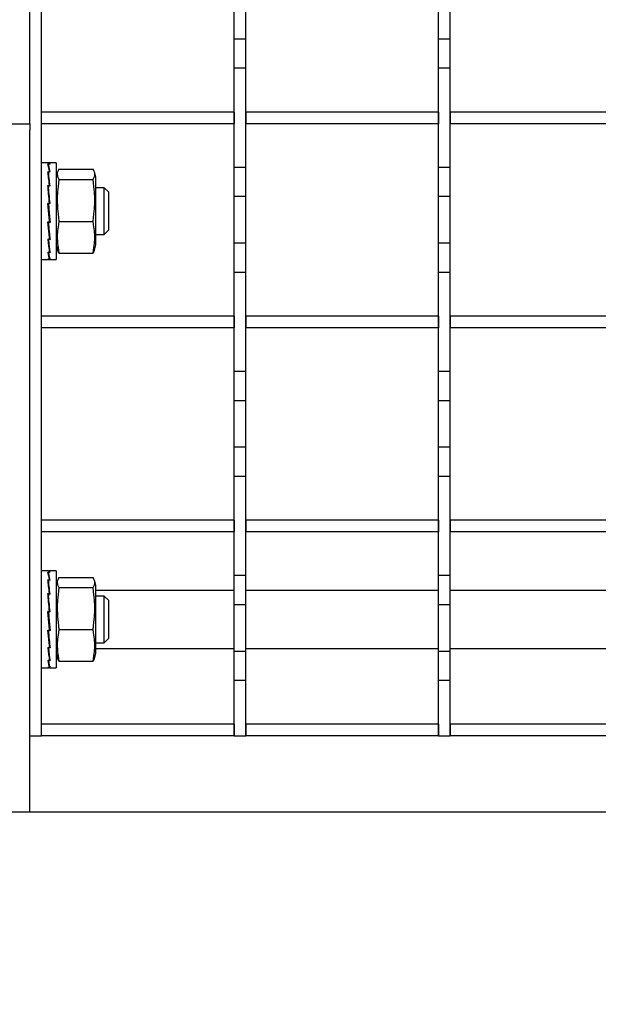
# Model space of a CAD drawing. Extents: x -72 to 51457, y 0 to 26838.
# Tile 144 of 203: x 10121 to 10220, y 9492 to 9661. Entities that reach past the tile are written whole.
import ezdxf
from ezdxf.enums import TextEntityAlignment as Align

# ---------------------------------------------------------------- set-up
doc = ezdxf.new("R2010")
doc.units = 0
doc.header["$LTSCALE"] = 12
for name, pattern in [('LDM', [0]), ('LEA', [0]), ('LFUN', [0]), ('SOLID_THIN', [0])]:
    doc.linetypes.add(name, pattern=pattern)
doc.layers.get('0').update_dxf_attribs({"linetype": 'CONTINUOUS'})
doc.layers.add('4', color=7, linetype='CONTINUOUS')
doc.styles.get("Standard").update_dxf_attribs({"font": 'medtext', "width": 0.75})
doc.styles.add('TDM', font='TXT', dxfattribs={"width": 0.675})
doc.dimstyles.new('MEDDIM1642', dxfattribs={"dimscale": 20, "dimtxt": 6, "dimasz": 3.5, "dimexe": 2.5, "dimexo": 2.5, "dimgap": 1.665, "dimtad": 1, "dimdec": 4, "dimrnd": 1, "dimzin": 12, "dimdsep": 46, "dimtxsty": 'Standard', "dimblk": 'MEDFUNV_7', "dimcen": 30, "dimclrd": 7, "dimclre": 7, "dimclrt": 7, "dimadec": 0, "dimazin": 0, "dimtfac": 0.7, "dimtdec": 4, "dimtmove": 0, "dimatfit": 3, "dimldrblk": 'MEDFUNV_7', "dimfxl": 0, "dimtolj": 1, "dimtzin": 0, "dimarcsym": 0})
doc.dimstyles.new('MEDDIM8157', dxfattribs={"dimscale": 20, "dimtxt": 6, "dimasz": 3.5, "dimexe": 2.5, "dimexo": 2.5, "dimgap": 1.665, "dimtad": 1, "dimdec": 4, "dimrnd": 1, "dimzin": 12, "dimdsep": 46, "dimtxsty": 'Standard', "dimblk": 'MEDFUNV_7', "dimcen": 30, "dimclrd": 7, "dimclre": 7, "dimclrt": 7, "dimadec": 0, "dimazin": 0, "dimtfac": 0.7, "dimtdec": 4, "dimtmove": 0, "dimatfit": 3, "dimldrblk": 'MEDFUNV_7', "dimfxl": 0, "dimtolj": 1, "dimtzin": 0, "dimarcsym": 0})

# ---------------------------------------------------------------- blocks, each defined once
blk = doc.blocks.new('MEDFUNV_6')
at = {"color": 0, "linetype": 'LFUN', "lineweight": -2}
for points in [[(1, 0.1333), (0, 0), (1, -0.1333), (1, 0.1333)], [(1, 0.1111), (0.1667, 0), (1, -0.1111)], [(1, 0.0889), (0.3333, 0), (1, -0.0889)], [(1, 0.0667), (0.5, 0), (1, -0.0667)], [(1, 0.0444), (0.6667, 0), (1, -0.0444)], [(1, 0.0222), (0.8333, 0), (1, -0.0222)]]:
    blk.add_lwpolyline(points, dxfattribs=at)
blk = doc.blocks.new('MEDFUNV_7')
at = {"color": 0, "linetype": 'LFUN', "lineweight": -2}
for points in [[(-1, 0.1333), (0, 0), (-1, -0.1333), (-1, 0.1333)], [(-1, 0.1111), (-0.1667, 0), (-1, -0.1111)], [(-1, 0.0889), (-0.3333, 0), (-1, -0.0889)], [(-1, 0.0667), (-0.5, 0), (-1, -0.0667)], [(-1, 0.0444), (-0.6667, 0), (-1, -0.0444)], [(-1, 0.0222), (-0.8333, 0), (-1, -0.0222)]]:
    blk.add_lwpolyline(points, dxfattribs=at)
blk = doc.blocks.new('MEDCLUMP_DIM_1643_')
at = {"layer": '4', "color": 7, "linetype": 'LEA', "lineweight": 25}
for p, q in [((5834.76, 9566.68), (5834.76, 10860.26)), ((10834.76, 9478.68), (10834.76, 10860.26))]:
    blk.add_line(p, q, dxfattribs=at)
at = {"layer": '4', "color": 7, "linetype": 'LDM', "lineweight": 25}
blk.add_line((5834.76, 10810.26), (10834.76, 10810.26), dxfattribs=at)
at = {"layer": '4', "color": 7, "linetype": 'LDM', "lineweight": 25, "xscale": 70, "yscale": 70, "zscale": 70}
for name, p in [('MEDFUNV_6', (5834.76, 10810.26)), ('MEDFUNV_7', (10834.76, 10810.26))]:
    blk.add_blockref(name, p, dxfattribs=at)
at = {"layer": '4', "color": 7, "lineweight": 25, "style": 'TDM', "width": 0.781579}
blk.add_text('5000', height=120, dxfattribs=at).set_placement((8186.26, 10810.26), align=Align.BOTTOM_LEFT)
blk = doc.blocks.new('*D70')
at = {"lineweight": 0}
blk.add_blockref('MEDCLUMP_DIM_1643_', (0, 0), dxfattribs=at)
blk = doc.blocks.new('MEDCLUMP_DIM_8158_')
at = {"layer": '4', "color": 7, "linetype": 'LEA', "lineweight": 25}
for p, q in [((5834.76, 10690.47), (5834.76, 11104.98)), ((11834.76, 9566.34), (11834.76, 11104.98))]:
    blk.add_line(p, q, dxfattribs=at)
at = {"layer": '4', "color": 7, "linetype": 'LDM', "lineweight": 25}
blk.add_line((5834.76, 11054.98), (11834.76, 11054.98), dxfattribs=at)
at = {"layer": '4', "color": 7, "linetype": 'LDM', "lineweight": 25, "xscale": 70, "yscale": 70, "zscale": 70}
for name, p in [('MEDFUNV_6', (5834.76, 11054.98)), ('MEDFUNV_7', (11834.76, 11054.98))]:
    blk.add_blockref(name, p, dxfattribs=at)
at = {"layer": '4', "color": 7, "lineweight": 25, "style": 'TDM'}
for s, width, p in [('( Option Aquaclean)', 0.748515, (8267.25, 11054.98)), ('6000', 0.781579, (7890.26, 11054.98))]:
    blk.add_text(s, height=120, dxfattribs=dict(at, width=width)).set_placement(p, align=Align.BOTTOM_LEFT)
blk = doc.blocks.new('*D16')
at = {"lineweight": 0}
blk.add_blockref('MEDCLUMP_DIM_8158_', (0, 0), dxfattribs=at)
blk = doc.blocks.new('Vela_Drauf')
at = {"color": 7, "linetype": 'SOLID_THIN', "lineweight": 25}
for p, q in [((10122.26, 9642.63), (10122.26, 9787.68)), ((10124.26, 9537.68), (10124.26, 9787.68)), ((10157.26, 9657.18), (10157.26, 9665.18)), ((10159.26, 9657.18), (10159.26, 9665.18)), ((10192.26, 9657.18), (10192.26, 9665.18)), ((10194.26, 9657.18), (10194.26, 9665.18)), ((10159.26, 9657.18), (10157.26, 9657.18)), ((10157.26, 9652.18), (10157.26, 9657.18)), ((10159.26, 9652.18), (10159.26, 9657.18)), ((10194.26, 9657.18), (10192.26, 9657.18)), ((10192.26, 9652.18), (10192.26, 9657.18)), ((10194.26, 9652.18), (10194.26, 9657.18)), ((10159.26, 9652.18), (10157.26, 9652.18)), ((10157.26, 9635.18), (10157.26, 9652.18)), ((10159.26, 9635.18), (10159.26, 9652.18)), ((10194.26, 9652.18), (10192.26, 9652.18)), ((10192.26, 9635.18), (10192.26, 9652.18)), ((10194.26, 9635.18), (10194.26, 9652.18)), ((10124.26, 9642.68), (10124.26, 9644.68)), ((10157.26, 9644.68), (10124.26, 9644.68)), ((10157.26, 9644.68), (10157.26, 9642.68)), ((10159.26, 9644.68), (10159.26, 9642.68)), ((10192.26, 9644.68), (10159.26, 9644.68)), ((10192.26, 9644.68), (10192.26, 9642.68)), ((10194.26, 9644.68), (10194.26, 9642.68)), ((10227.26, 9644.68), (10194.26, 9644.68)), ((10118.26, 9642.68), (10122.26, 9642.68)), ((10122.26, 9642.63), (10122.26, 9641.58)), ((10122.26, 9524.68), (10122.26, 9641.58)), ((10157.26, 9642.68), (10124.26, 9642.68)), ((10192.26, 9642.68), (10159.26, 9642.68)), ((10227.26, 9642.68), (10194.26, 9642.68)), ((10125.44, 9635.98), (10124.26, 9635.98)), ((10125.32, 9635.77), (10125.61, 9635.77)), ((10125.51, 9635.75), (10125.42, 9635.75)), ((10125.42, 9635.75), (10125.42, 9635.45)), ((10125.7, 9635.75), (10125.51, 9635.75)), ((10126.76, 9635.98), (10125.53, 9635.98)), ((10125.61, 9635.77), (10125.61, 9635.75)), ((10126.76, 9635.98), (10126.76, 9619.38)), ((10127.21, 9634.88), (10133.1, 9634.88)), ((10159.26, 9635.18), (10157.26, 9635.18)), ((10157.26, 9630.18), (10157.26, 9635.18)), ((10159.26, 9630.18), (10159.26, 9635.18)), ((10194.26, 9635.18), (10192.26, 9635.18)), ((10192.26, 9630.18), (10192.26, 9635.18)), ((10194.26, 9630.18), (10194.26, 9635.18)), ((10125.32, 9634.45), (10125.61, 9634.45)), ((10125.42, 9634.03), (10125.38, 9634.03)), ((10125.51, 9634.4), (10125.42, 9634.4)), ((10125.42, 9634.4), (10125.42, 9633.97)), ((10125.66, 9632.02), (10125.42, 9633.97)), ((10125.7, 9634.4), (10125.51, 9634.4)), ((10125.61, 9634.45), (10125.61, 9634.4)), ((10126.99, 9634.37), (10126.76, 9633.48)), ((10127.21, 9633.13), (10133.1, 9633.13)), ((10133.56, 9633.48), (10133.32, 9634.37)), ((10133.56, 9633.32), (10133.56, 9633.48)), ((10133.56, 9621.88), (10133.56, 9633.32)), ((10125.32, 9632.1), (10125.61, 9632.1)), ((10125.42, 9631.82), (10125.35, 9631.82)), ((10125.51, 9632.02), (10125.42, 9632.02)), ((10125.42, 9632.02), (10125.42, 9631.74)), ((10125.68, 9628.98), (10125.42, 9631.74)), ((10125.7, 9632.02), (10125.51, 9632.02)), ((10125.61, 9632.1), (10125.6, 9632.02)), ((10134.99, 9631.68), (10133.56, 9631.68)), ((10135.76, 9630.92), (10134.99, 9631.68)), ((10134.99, 9629.14), (10134.99, 9631.68)), ((10135.76, 9628.86), (10135.76, 9630.92)), ((10159.26, 9630.18), (10157.26, 9630.18)), ((10157.26, 9622.18), (10157.26, 9630.18)), ((10159.26, 9622.18), (10159.26, 9630.18)), ((10194.26, 9630.18), (10192.26, 9630.18)), ((10192.26, 9622.18), (10192.26, 9630.18)), ((10194.26, 9622.18), (10194.26, 9630.18)), ((10125.32, 9629.07), (10125.61, 9629.07)), ((10125.32, 9629.07), (10125.33, 9628.98)), ((10125.6, 9625.95), (10125.33, 9628.98)), ((10125.51, 9628.98), (10125.33, 9628.98)), ((10125.51, 9628.98), (10125.42, 9628.98)), ((10125.7, 9628.98), (10125.51, 9628.98)), ((10125.51, 9628.98), (10125.6, 9628.98)), ((10125.51, 9628.98), (10125.51, 9628.98)), ((10125.61, 9629.07), (10125.6, 9628.98)), ((10134.99, 9623.68), (10134.99, 9629.14)), ((10135.76, 9624.45), (10135.76, 9628.86)), ((10125.32, 9625.83), (10125.61, 9625.83)), ((10125.6, 9623.18), (10125.34, 9625.83)), ((10125.42, 9625.75), (10125.42, 9625.83)), ((10125.51, 9625.75), (10125.42, 9625.75)), ((10125.51, 9625.83), (10125.51, 9625.75)), ((10125.7, 9625.75), (10125.51, 9625.75)), ((10125.61, 9625.83), (10125.6, 9625.95)), ((10125.6, 9625.86), (10125.69, 9625.86)), ((10127.21, 9625.93), (10133.1, 9625.93)), ((10134.99, 9623.68), (10135.76, 9624.45)), ((10125.32, 9622.88), (10125.61, 9622.88)), ((10125.6, 9621.09), (10125.37, 9622.88)), ((10125.42, 9622.8), (10125.42, 9622.88)), ((10125.51, 9622.8), (10125.42, 9622.8)), ((10125.51, 9622.88), (10125.51, 9622.8)), ((10125.7, 9622.8), (10125.51, 9622.8)), ((10125.61, 9622.88), (10125.6, 9623.18)), ((10125.6, 9623.1), (10125.67, 9623.1)), ((10133.56, 9623.68), (10134.99, 9623.68)), ((10125.61, 9620.65), (10125.6, 9621.09)), ((10126.76, 9621.88), (10126.99, 9621)), ((10133.32, 9621), (10133.56, 9621.88)), ((10159.26, 9622.18), (10157.26, 9622.18)), ((10157.26, 9617.18), (10157.26, 9622.18)), ((10159.26, 9617.18), (10159.26, 9622.18)), ((10194.26, 9622.18), (10192.26, 9622.18)), ((10192.26, 9617.18), (10192.26, 9622.18)), ((10194.26, 9617.18), (10194.26, 9622.18)), ((10124.26, 9619.38), (10125.44, 9619.38)), ((10125.32, 9620.65), (10125.61, 9620.65)), ((10125.32, 9619.5), (10125.61, 9619.5)), ((10125.42, 9620.65), (10125.42, 9620.61)), ((10125.51, 9620.61), (10125.42, 9620.61)), ((10125.42, 9619.49), (10125.42, 9619.5)), ((10125.51, 9619.49), (10125.42, 9619.49)), ((10125.51, 9620.65), (10125.51, 9620.61)), ((10125.7, 9620.61), (10125.51, 9620.61)), ((10125.51, 9619.49), (10125.51, 9619.5)), ((10125.7, 9619.49), (10125.51, 9619.49)), ((10125.53, 9619.38), (10126.76, 9619.38)), ((10125.6, 9621.04), (10125.63, 9621.04)), ((10125.61, 9619.5), (10125.6, 9619.73)), ((10127.21, 9620.49), (10133.1, 9620.49)), ((10159.26, 9617.18), (10157.26, 9617.18)), ((10157.26, 9600.18), (10157.26, 9617.18)), ((10159.26, 9600.18), (10159.26, 9617.18)), ((10194.26, 9617.18), (10192.26, 9617.18)), ((10192.26, 9600.18), (10192.26, 9617.18)), ((10194.26, 9600.18), (10194.26, 9617.18)), ((10124.26, 9607.68), (10124.26, 9609.68)), ((10157.26, 9609.68), (10124.26, 9609.68)), ((10157.26, 9609.68), (10157.26, 9607.68)), ((10159.26, 9609.68), (10159.26, 9607.68)), ((10192.26, 9609.68), (10159.26, 9609.68)), ((10192.26, 9609.68), (10192.26, 9607.68)), ((10194.26, 9609.68), (10194.26, 9607.68)), ((10227.26, 9609.68), (10194.26, 9609.68)), ((10157.26, 9607.68), (10124.26, 9607.68)), ((10192.26, 9607.68), (10159.26, 9607.68)), ((10227.26, 9607.68), (10194.26, 9607.68)), ((10159.26, 9600.18), (10157.26, 9600.18)), ((10157.26, 9595.18), (10157.26, 9600.18)), ((10159.26, 9595.18), (10159.26, 9600.18)), ((10194.26, 9600.18), (10192.26, 9600.18)), ((10192.26, 9595.18), (10192.26, 9600.18)), ((10194.26, 9595.18), (10194.26, 9600.18)), ((10159.26, 9595.18), (10157.26, 9595.18)), ((10157.26, 9587.18), (10157.26, 9595.18)), ((10159.26, 9587.18), (10159.26, 9595.18)), ((10194.26, 9595.18), (10192.26, 9595.18)), ((10192.26, 9587.18), (10192.26, 9595.18)), ((10194.26, 9587.18), (10194.26, 9595.18)), ((10159.26, 9587.18), (10157.26, 9587.18)), ((10157.26, 9582.18), (10157.26, 9587.18)), ((10159.26, 9582.18), (10159.26, 9587.18)), ((10194.26, 9587.18), (10192.26, 9587.18)), ((10192.26, 9582.18), (10192.26, 9587.18)), ((10194.26, 9582.18), (10194.26, 9587.18)), ((10159.26, 9582.18), (10157.26, 9582.18)), ((10157.26, 9565.18), (10157.26, 9582.18)), ((10159.26, 9565.18), (10159.26, 9582.18)), ((10194.26, 9582.18), (10192.26, 9582.18)), ((10192.26, 9565.18), (10192.26, 9582.18)), ((10194.26, 9565.18), (10194.26, 9582.18)), ((10124.26, 9572.68), (10124.26, 9574.68)), ((10157.26, 9574.68), (10124.26, 9574.68)), ((10157.26, 9574.68), (10157.26, 9572.68)), ((10159.26, 9574.68), (10159.26, 9572.68)), ((10192.26, 9574.68), (10159.26, 9574.68)), ((10192.26, 9574.68), (10192.26, 9572.68)), ((10194.26, 9574.68), (10194.26, 9572.68)), ((10227.26, 9574.68), (10194.26, 9574.68)), ((10157.26, 9572.68), (10124.26, 9572.68)), ((10192.26, 9572.68), (10159.26, 9572.68)), ((10227.26, 9572.68), (10194.26, 9572.68)), ((10125.44, 9565.98), (10124.26, 9565.98)), ((10125.32, 9565.77), (10125.61, 9565.77)), ((10125.51, 9565.75), (10125.42, 9565.75)), ((10125.42, 9565.75), (10125.42, 9565.45)), ((10125.7, 9565.75), (10125.51, 9565.75)), ((10126.76, 9565.98), (10125.53, 9565.98)), ((10125.61, 9565.77), (10125.61, 9565.75)), ((10126.76, 9565.98), (10126.76, 9549.38)), ((10125.32, 9564.45), (10125.61, 9564.45)), ((10125.42, 9564.03), (10125.38, 9564.03)), ((10125.51, 9564.4), (10125.42, 9564.4)), ((10125.42, 9564.4), (10125.42, 9563.97)), ((10125.66, 9562.02), (10125.42, 9563.97)), ((10125.7, 9564.4), (10125.51, 9564.4)), ((10125.61, 9564.45), (10125.61, 9564.4)), ((10126.99, 9564.37), (10126.76, 9563.48)), ((10127.21, 9564.88), (10133.1, 9564.88)), ((10133.56, 9563.48), (10133.32, 9564.37)), ((10159.26, 9565.18), (10157.26, 9565.18)), ((10157.26, 9560.18), (10157.26, 9565.18)), ((10159.26, 9560.18), (10159.26, 9565.18)), ((10194.26, 9565.18), (10192.26, 9565.18)), ((10192.26, 9560.18), (10192.26, 9565.18)), ((10194.26, 9560.18), (10194.26, 9565.18)), ((10125.32, 9562.1), (10125.61, 9562.1)), ((10125.51, 9562.02), (10125.42, 9562.02)), ((10125.42, 9562.02), (10125.42, 9561.74)), ((10125.7, 9562.02), (10125.51, 9562.02)), ((10125.61, 9562.1), (10125.6, 9562.02)), ((10127.21, 9563.13), (10133.1, 9563.13)), ((10133.56, 9563.32), (10133.56, 9563.48)), ((10133.56, 9551.88), (10133.56, 9563.32)), ((10133.56, 9562.68), (10157.26, 9562.68)), ((10159.26, 9562.68), (10192.26, 9562.68)), ((10194.26, 9562.68), (10227.26, 9562.68)), ((10125.42, 9561.82), (10125.35, 9561.82)), ((10125.68, 9558.98), (10125.42, 9561.74)), ((10134.99, 9561.68), (10133.56, 9561.68)), ((10135.76, 9560.92), (10134.99, 9561.68)), ((10134.99, 9559.14), (10134.99, 9561.68)), ((10135.76, 9558.86), (10135.76, 9560.92)), ((10125.32, 9559.07), (10125.61, 9559.07)), ((10125.32, 9559.07), (10125.33, 9558.98)), ((10125.6, 9555.95), (10125.33, 9558.98)), ((10125.51, 9558.98), (10125.33, 9558.98)), ((10125.51, 9558.98), (10125.42, 9558.98)), ((10125.7, 9558.98), (10125.51, 9558.98)), ((10125.51, 9558.98), (10125.6, 9558.98)), ((10125.51, 9558.98), (10125.51, 9558.98)), ((10125.61, 9559.07), (10125.6, 9558.98)), ((10134.99, 9553.68), (10134.99, 9559.14)), ((10135.76, 9554.45), (10135.76, 9558.86)), ((10157.26, 9552.18), (10157.26, 9560.18)), ((10159.26, 9560.18), (10157.26, 9560.18)), ((10159.26, 9552.18), (10159.26, 9560.18)), ((10194.26, 9560.18), (10192.26, 9560.18)), ((10192.26, 9552.18), (10192.26, 9560.18)), ((10194.26, 9552.18), (10194.26, 9560.18)), ((10125.32, 9555.83), (10125.61, 9555.83)), ((10125.6, 9553.18), (10125.34, 9555.83)), ((10125.42, 9555.75), (10125.42, 9555.83)), ((10125.51, 9555.75), (10125.42, 9555.75)), ((10125.51, 9555.83), (10125.51, 9555.75)), ((10125.7, 9555.75), (10125.51, 9555.75)), ((10125.51, 9555.75), (10125.51, 9555.75)), ((10125.61, 9555.83), (10125.6, 9555.95)), ((10125.6, 9555.86), (10125.69, 9555.86)), ((10127.21, 9555.93), (10133.1, 9555.93)), ((10133.56, 9553.68), (10134.99, 9553.68)), ((10134.99, 9553.68), (10135.76, 9554.45)), ((10125.32, 9552.88), (10125.61, 9552.88)), ((10125.6, 9551.09), (10125.37, 9552.88)), ((10125.42, 9552.8), (10125.42, 9552.88)), ((10125.51, 9552.8), (10125.42, 9552.8)), ((10125.51, 9552.88), (10125.51, 9552.8)), ((10125.7, 9552.8), (10125.51, 9552.8)), ((10125.61, 9552.88), (10125.6, 9553.18)), ((10125.6, 9553.1), (10125.67, 9553.1)), ((10126.76, 9551.88), (10126.99, 9551)), ((10133.32, 9551), (10133.56, 9551.88)), ((10133.56, 9552.68), (10157.26, 9552.68)), ((10159.26, 9552.18), (10157.26, 9552.18)), ((10157.26, 9547.18), (10157.26, 9552.18)), ((10159.26, 9552.68), (10192.26, 9552.68)), ((10159.26, 9547.18), (10159.26, 9552.18)), ((10194.26, 9552.18), (10192.26, 9552.18)), ((10192.26, 9547.18), (10192.26, 9552.18)), ((10194.26, 9552.68), (10227.26, 9552.68)), ((10194.26, 9547.18), (10194.26, 9552.18)), ((10125.32, 9550.65), (10125.61, 9550.65)), ((10125.42, 9550.65), (10125.42, 9550.61)), ((10125.51, 9550.61), (10125.42, 9550.61)), ((10125.51, 9550.65), (10125.51, 9550.61)), ((10125.7, 9550.61), (10125.51, 9550.61)), ((10125.61, 9550.65), (10125.6, 9551.09)), ((10125.6, 9551.04), (10125.63, 9551.04)), ((10127.21, 9550.49), (10133.1, 9550.49)), ((10124.26, 9549.38), (10125.44, 9549.38)), ((10125.32, 9549.5), (10125.61, 9549.5)), ((10125.42, 9549.49), (10125.42, 9549.5)), ((10125.51, 9549.49), (10125.42, 9549.49)), ((10125.51, 9549.49), (10125.51, 9549.5)), ((10125.7, 9549.49), (10125.51, 9549.49)), ((10125.53, 9549.38), (10126.76, 9549.38)), ((10125.61, 9549.5), (10125.6, 9549.73)), ((10157.26, 9537.68), (10157.26, 9547.18)), ((10159.26, 9547.18), (10157.26, 9547.18)), ((10159.26, 9537.68), (10159.26, 9547.18)), ((10192.26, 9537.68), (10192.26, 9547.18)), ((10194.26, 9547.18), (10192.26, 9547.18)), ((10194.26, 9537.68), (10194.26, 9547.18)), ((10157.26, 9539.68), (10124.26, 9539.68)), ((10124.26, 9537.68), (10124.26, 9539.68)), ((10157.26, 9539.68), (10157.26, 9537.68)), ((10159.26, 9539.68), (10159.26, 9537.68)), ((10192.26, 9539.68), (10159.26, 9539.68)), ((10192.26, 9539.68), (10192.26, 9537.68)), ((10194.26, 9539.68), (10194.26, 9537.68)), ((10227.26, 9539.68), (10194.26, 9539.68)), ((10122.26, 9537.68), (10124.26, 9537.68)), ((10157.26, 9537.68), (10124.26, 9537.68)), ((10157.26, 9537.68), (10159.26, 9537.68)), ((10192.26, 9537.68), (10159.26, 9537.68)), ((10192.26, 9537.68), (10194.26, 9537.68)), ((10227.26, 9537.68), (10194.26, 9537.68)), ((9819.76, 9524.68), (10709.76, 9524.68))]:
    blk.add_line(p, q, dxfattribs=at)
for points in [[(10125.32, 9629.07), (10125.47, 9627.45), (10125.61, 9625.83)], [(10125.42, 9628.98), (10125.56, 9627.36), (10125.7, 9625.75)], [(10125.32, 9559.07), (10125.47, 9557.45), (10125.61, 9555.83)], [(10125.42, 9558.98), (10125.56, 9557.36), (10125.7, 9555.75)]]:
    blk.add_lwpolyline(points, dxfattribs=at)
for points in [[(10125.61, 9634.45), (10125.51, 9635.08), (10125.42, 9635.53), (10125.32, 9635.77)], [(10125.7, 9634.4), (10125.61, 9635.04), (10125.51, 9635.5), (10125.42, 9635.75)], [(10125.61, 9635.77), (10125.55, 9635.91), (10125.5, 9635.98), (10125.44, 9635.98)], [(10125.7, 9635.75), (10125.63, 9635.94), (10125.56, 9636.02), (10125.49, 9635.97)], [(10125.61, 9632.1), (10125.51, 9633.04), (10125.42, 9633.81), (10125.32, 9634.45)], [(10125.7, 9632.02), (10125.6, 9632.97), (10125.51, 9633.75), (10125.42, 9634.4)], [(10125.61, 9629.07), (10125.51, 9630.16), (10125.42, 9631.16), (10125.32, 9632.1)], [(10125.7, 9628.98), (10125.6, 9630.07), (10125.51, 9631.08), (10125.42, 9632.02)], [(10125.32, 9625.83), (10125.42, 9624.76), (10125.51, 9623.78), (10125.61, 9622.88)], [(10125.42, 9625.75), (10125.51, 9624.67), (10125.6, 9623.7), (10125.7, 9622.8)], [(10125.32, 9622.88), (10125.42, 9621.97), (10125.51, 9621.25), (10125.61, 9620.65)], [(10125.42, 9622.8), (10125.51, 9621.9), (10125.6, 9621.19), (10125.7, 9620.61)], [(10125.32, 9620.65), (10125.42, 9620.07), (10125.51, 9619.68), (10125.61, 9619.5)], [(10125.32, 9619.5), (10125.38, 9619.4), (10125.43, 9619.36), (10125.49, 9619.4)], [(10125.42, 9620.61), (10125.51, 9620.04), (10125.61, 9619.66), (10125.7, 9619.49)], [(10125.42, 9619.49), (10125.45, 9619.42), (10125.49, 9619.38), (10125.53, 9619.38)], [(10127.21, 9620.49), (10127.09, 9620.7), (10127.07, 9620.76), (10127.04, 9621)], [(10133.27, 9621), (10133.25, 9620.76), (10133.23, 9620.7), (10133.1, 9620.49)], [(10125.61, 9564.45), (10125.51, 9565.08), (10125.42, 9565.53), (10125.32, 9565.77)], [(10125.7, 9564.4), (10125.61, 9565.04), (10125.51, 9565.5), (10125.42, 9565.75)], [(10125.61, 9565.77), (10125.55, 9565.91), (10125.5, 9565.98), (10125.44, 9565.98)], [(10125.7, 9565.75), (10125.63, 9565.94), (10125.56, 9566.02), (10125.49, 9565.97)], [(10125.61, 9562.1), (10125.51, 9563.04), (10125.42, 9563.81), (10125.32, 9564.45)], [(10125.7, 9562.02), (10125.6, 9562.97), (10125.51, 9563.75), (10125.42, 9564.4)], [(10125.61, 9559.07), (10125.51, 9560.16), (10125.42, 9561.16), (10125.32, 9562.1)], [(10125.7, 9558.98), (10125.6, 9560.07), (10125.51, 9561.08), (10125.42, 9562.02)], [(10125.32, 9555.83), (10125.42, 9554.76), (10125.51, 9553.78), (10125.61, 9552.88)], [(10125.42, 9555.75), (10125.51, 9554.67), (10125.6, 9553.7), (10125.7, 9552.8)], [(10125.32, 9552.88), (10125.42, 9551.97), (10125.51, 9551.25), (10125.61, 9550.65)], [(10125.42, 9552.8), (10125.51, 9551.9), (10125.6, 9551.19), (10125.7, 9550.61)], [(10125.32, 9550.65), (10125.42, 9550.07), (10125.51, 9549.68), (10125.61, 9549.5)], [(10125.42, 9550.61), (10125.51, 9550.04), (10125.61, 9549.66), (10125.7, 9549.49)], [(10127.21, 9550.49), (10127.09, 9550.7), (10127.07, 9550.76), (10127.04, 9551)], [(10133.27, 9551), (10133.25, 9550.76), (10133.23, 9550.7), (10133.1, 9550.49)], [(10125.32, 9549.5), (10125.38, 9549.4), (10125.43, 9549.36), (10125.49, 9549.4)], [(10125.42, 9549.49), (10125.45, 9549.42), (10125.49, 9549.38), (10125.53, 9549.38)]]:
    blk.add_open_spline(points, degree=3, dxfattribs=at)
for points, knots in [([(10127.21, 9634.88), (10127, 9634.41), (10126.94, 9634.21), (10126.94, 9633.96), (10126.95, 9633.84), (10126.97, 9633.71), (10127.01, 9633.58), (10127.05, 9633.45), (10127.1, 9633.34), (10127.21, 9633.13)], [0, 0, 0, 0, 1, 1, 1, 2, 2, 2, 3, 3, 3, 3]), ([(10133.1, 9633.13), (10133.22, 9633.34), (10133.26, 9633.45), (10133.31, 9633.58), (10133.35, 9633.71), (10133.37, 9633.84), (10133.37, 9633.96), (10133.38, 9634.21), (10133.32, 9634.41), (10133.1, 9634.88)], [0, 0, 0, 0, 1, 1, 1, 2, 2, 2, 3, 3, 3, 3]), ([(10127.21, 9633.13), (10127.01, 9631.29), (10126.94, 9630.45), (10126.94, 9629.53), (10126.95, 9628.61), (10127.01, 9627.78), (10127.21, 9625.93)], [0, 0, 0, 0, 1, 1, 1, 2, 2, 2, 2]), ([(10133.1, 9625.93), (10133.31, 9627.77), (10133.37, 9628.6), (10133.37, 9629.52), (10133.37, 9630.44), (10133.31, 9631.28), (10133.1, 9633.13)], [0, 0, 0, 0, 1, 1, 1, 2, 2, 2, 2]), ([(10127.21, 9625.93), (10127.01, 9624.54), (10126.94, 9623.91), (10126.94, 9623.21), (10126.95, 9622.51), (10127.01, 9621.88), (10127.21, 9620.49)], [0, 0, 0, 0, 1, 1, 1, 2, 2, 2, 2]), ([(10133.1, 9620.49), (10133.31, 9621.88), (10133.37, 9622.51), (10133.37, 9623.2), (10133.37, 9623.9), (10133.31, 9624.53), (10133.1, 9625.93)], [0, 0, 0, 0, 1, 1, 1, 2, 2, 2, 2]), ([(10127.21, 9564.88), (10127, 9564.41), (10126.94, 9564.21), (10126.94, 9563.96), (10126.95, 9563.84), (10126.97, 9563.71), (10127.01, 9563.58), (10127.05, 9563.45), (10127.1, 9563.34), (10127.21, 9563.13)], [0, 0, 0, 0, 1, 1, 1, 2, 2, 2, 3, 3, 3, 3]), ([(10133.1, 9563.13), (10133.22, 9563.34), (10133.26, 9563.45), (10133.31, 9563.58), (10133.35, 9563.71), (10133.37, 9563.84), (10133.37, 9563.96), (10133.38, 9564.21), (10133.32, 9564.41), (10133.1, 9564.88)], [0, 0, 0, 0, 1, 1, 1, 2, 2, 2, 3, 3, 3, 3]), ([(10127.21, 9563.13), (10127.01, 9561.29), (10126.94, 9560.45), (10126.94, 9559.53), (10126.95, 9558.61), (10127.01, 9557.78), (10127.21, 9555.93)], [0, 0, 0, 0, 1, 1, 1, 2, 2, 2, 2]), ([(10133.1, 9555.93), (10133.31, 9557.77), (10133.37, 9558.6), (10133.37, 9559.52), (10133.37, 9560.44), (10133.31, 9561.28), (10133.1, 9563.13)], [0, 0, 0, 0, 1, 1, 1, 2, 2, 2, 2]), ([(10127.21, 9555.93), (10127.01, 9554.54), (10126.94, 9553.91), (10126.94, 9553.21), (10126.95, 9552.51), (10127.01, 9551.88), (10127.21, 9550.49)], [0, 0, 0, 0, 1, 1, 1, 2, 2, 2, 2]), ([(10133.1, 9550.49), (10133.31, 9551.88), (10133.37, 9552.51), (10133.37, 9553.2), (10133.37, 9553.9), (10133.31, 9554.53), (10133.1, 9555.93)], [0, 0, 0, 0, 1, 1, 1, 2, 2, 2, 2])]:
    blk.add_open_spline(points, degree=3, knots=knots, dxfattribs=at)
blk = doc.blocks.new('Türen_Drauf')
at = {"color": 7, "linetype": 'SOLID_THIN', "lineweight": 25}
for p, q in [((10122.26, 9642.63), (10122.26, 9787.68)), ((10124.26, 9537.68), (10124.26, 9787.68)), ((10157.26, 9657.18), (10157.26, 9665.18)), ((10159.26, 9657.18), (10159.26, 9665.18)), ((10192.26, 9657.18), (10192.26, 9665.18)), ((10194.26, 9657.18), (10194.26, 9665.18)), ((10159.26, 9657.18), (10157.26, 9657.18)), ((10157.26, 9652.18), (10157.26, 9657.18)), ((10159.26, 9652.18), (10159.26, 9657.18)), ((10194.26, 9657.18), (10192.26, 9657.18)), ((10192.26, 9652.18), (10192.26, 9657.18)), ((10194.26, 9652.18), (10194.26, 9657.18)), ((10159.26, 9652.18), (10157.26, 9652.18)), ((10157.26, 9635.18), (10157.26, 9652.18)), ((10159.26, 9635.18), (10159.26, 9652.18)), ((10194.26, 9652.18), (10192.26, 9652.18)), ((10192.26, 9635.18), (10192.26, 9652.18)), ((10194.26, 9635.18), (10194.26, 9652.18)), ((10157.26, 9644.68), (10124.26, 9644.68)), ((10124.26, 9642.68), (10124.26, 9644.68)), ((10157.26, 9644.68), (10157.26, 9642.68)), ((10159.26, 9644.68), (10159.26, 9642.68)), ((10192.26, 9644.68), (10159.26, 9644.68)), ((10192.26, 9644.68), (10192.26, 9642.68)), ((10194.26, 9644.68), (10194.26, 9642.68)), ((10227.26, 9644.68), (10194.26, 9644.68)), ((10118.26, 9642.68), (10122.26, 9642.68)), ((10122.26, 9642.63), (10122.26, 9641.58)), ((10122.26, 9524.68), (10122.26, 9641.58)), ((10157.26, 9642.68), (10124.26, 9642.68)), ((10192.26, 9642.68), (10159.26, 9642.68)), ((10227.26, 9642.68), (10194.26, 9642.68)), ((10125.44, 9635.98), (10124.26, 9635.98)), ((10125.32, 9635.77), (10125.61, 9635.77)), ((10125.51, 9635.75), (10125.42, 9635.75)), ((10125.42, 9635.75), (10125.42, 9635.45)), ((10125.7, 9635.75), (10125.51, 9635.75)), ((10126.76, 9635.98), (10125.53, 9635.98)), ((10125.61, 9635.77), (10125.61, 9635.75)), ((10126.76, 9635.98), (10126.76, 9619.38)), ((10127.21, 9634.88), (10133.1, 9634.88)), ((10159.26, 9635.18), (10157.26, 9635.18)), ((10157.26, 9630.18), (10157.26, 9635.18)), ((10159.26, 9630.18), (10159.26, 9635.18)), ((10194.26, 9635.18), (10192.26, 9635.18)), ((10192.26, 9630.18), (10192.26, 9635.18)), ((10194.26, 9630.18), (10194.26, 9635.18)), ((10125.32, 9634.45), (10125.61, 9634.45)), ((10125.42, 9634.03), (10125.38, 9634.03)), ((10125.51, 9634.4), (10125.42, 9634.4)), ((10125.42, 9634.4), (10125.42, 9633.97)), ((10125.66, 9632.02), (10125.42, 9633.97)), ((10125.7, 9634.4), (10125.51, 9634.4)), ((10125.61, 9634.45), (10125.61, 9634.4)), ((10126.99, 9634.37), (10126.76, 9633.48)), ((10127.21, 9633.13), (10133.1, 9633.13)), ((10133.56, 9633.48), (10133.32, 9634.37)), ((10133.56, 9633.32), (10133.56, 9633.48)), ((10133.56, 9621.88), (10133.56, 9633.32)), ((10125.32, 9632.1), (10125.61, 9632.1)), ((10125.42, 9631.82), (10125.35, 9631.82)), ((10125.51, 9632.02), (10125.42, 9632.02)), ((10125.42, 9632.02), (10125.42, 9631.74)), ((10125.68, 9628.98), (10125.42, 9631.74)), ((10125.7, 9632.02), (10125.51, 9632.02)), ((10125.61, 9632.1), (10125.6, 9632.02)), ((10134.99, 9631.68), (10133.56, 9631.68)), ((10135.76, 9630.92), (10134.99, 9631.68)), ((10134.99, 9629.14), (10134.99, 9631.68)), ((10135.76, 9628.86), (10135.76, 9630.92)), ((10159.26, 9630.18), (10157.26, 9630.18)), ((10157.26, 9622.18), (10157.26, 9630.18)), ((10159.26, 9622.18), (10159.26, 9630.18)), ((10194.26, 9630.18), (10192.26, 9630.18)), ((10192.26, 9622.18), (10192.26, 9630.18)), ((10194.26, 9622.18), (10194.26, 9630.18)), ((10125.32, 9629.07), (10125.61, 9629.07)), ((10125.32, 9629.07), (10125.33, 9628.98)), ((10125.6, 9625.95), (10125.33, 9628.98)), ((10125.51, 9628.98), (10125.33, 9628.98)), ((10125.51, 9628.98), (10125.42, 9628.98)), ((10125.7, 9628.98), (10125.51, 9628.98)), ((10125.51, 9628.98), (10125.6, 9628.98)), ((10125.51, 9628.98), (10125.51, 9628.98)), ((10125.61, 9629.07), (10125.6, 9628.98)), ((10134.99, 9623.68), (10134.99, 9629.14)), ((10135.76, 9624.45), (10135.76, 9628.86)), ((10125.32, 9625.83), (10125.61, 9625.83)), ((10125.6, 9623.18), (10125.34, 9625.83)), ((10125.42, 9625.75), (10125.42, 9625.83)), ((10125.51, 9625.75), (10125.42, 9625.75)), ((10125.51, 9625.83), (10125.51, 9625.75)), ((10125.7, 9625.75), (10125.51, 9625.75)), ((10125.61, 9625.83), (10125.6, 9625.95)), ((10125.6, 9625.86), (10125.69, 9625.86)), ((10127.21, 9625.93), (10133.1, 9625.93)), ((10134.99, 9623.68), (10135.76, 9624.45)), ((10125.32, 9622.88), (10125.61, 9622.88)), ((10125.6, 9621.09), (10125.37, 9622.88)), ((10125.42, 9622.8), (10125.42, 9622.88)), ((10125.51, 9622.8), (10125.42, 9622.8)), ((10125.51, 9622.88), (10125.51, 9622.8)), ((10125.7, 9622.8), (10125.51, 9622.8)), ((10125.61, 9622.88), (10125.6, 9623.18)), ((10125.6, 9623.1), (10125.67, 9623.1)), ((10133.56, 9623.68), (10134.99, 9623.68)), ((10125.61, 9620.65), (10125.6, 9621.09)), ((10126.76, 9621.88), (10126.99, 9621)), ((10133.32, 9621), (10133.56, 9621.88)), ((10159.26, 9622.18), (10157.26, 9622.18)), ((10157.26, 9617.18), (10157.26, 9622.18)), ((10159.26, 9617.18), (10159.26, 9622.18)), ((10194.26, 9622.18), (10192.26, 9622.18)), ((10192.26, 9617.18), (10192.26, 9622.18)), ((10194.26, 9617.18), (10194.26, 9622.18)), ((10124.26, 9619.38), (10125.44, 9619.38)), ((10125.32, 9620.65), (10125.61, 9620.65)), ((10125.32, 9619.5), (10125.61, 9619.5)), ((10125.42, 9620.65), (10125.42, 9620.61)), ((10125.51, 9620.61), (10125.42, 9620.61)), ((10125.42, 9619.49), (10125.42, 9619.5)), ((10125.51, 9619.49), (10125.42, 9619.49)), ((10125.51, 9620.65), (10125.51, 9620.61)), ((10125.7, 9620.61), (10125.51, 9620.61)), ((10125.51, 9619.49), (10125.51, 9619.5)), ((10125.7, 9619.49), (10125.51, 9619.49)), ((10125.53, 9619.38), (10126.76, 9619.38)), ((10125.6, 9621.04), (10125.63, 9621.04)), ((10125.61, 9619.5), (10125.6, 9619.73)), ((10127.21, 9620.49), (10133.1, 9620.49)), ((10159.26, 9617.18), (10157.26, 9617.18)), ((10157.26, 9600.18), (10157.26, 9617.18)), ((10159.26, 9600.18), (10159.26, 9617.18)), ((10194.26, 9617.18), (10192.26, 9617.18)), ((10192.26, 9600.18), (10192.26, 9617.18)), ((10194.26, 9600.18), (10194.26, 9617.18)), ((10157.26, 9609.68), (10124.26, 9609.68)), ((10124.26, 9607.68), (10124.26, 9609.68)), ((10157.26, 9609.68), (10157.26, 9607.68)), ((10159.26, 9609.68), (10159.26, 9607.68)), ((10192.26, 9609.68), (10159.26, 9609.68)), ((10192.26, 9609.68), (10192.26, 9607.68)), ((10194.26, 9609.68), (10194.26, 9607.68)), ((10227.26, 9609.68), (10194.26, 9609.68)), ((10157.26, 9607.68), (10124.26, 9607.68)), ((10192.26, 9607.68), (10159.26, 9607.68)), ((10227.26, 9607.68), (10194.26, 9607.68)), ((10159.26, 9600.18), (10157.26, 9600.18)), ((10157.26, 9595.18), (10157.26, 9600.18)), ((10159.26, 9595.18), (10159.26, 9600.18)), ((10194.26, 9600.18), (10192.26, 9600.18)), ((10192.26, 9595.18), (10192.26, 9600.18)), ((10194.26, 9595.18), (10194.26, 9600.18)), ((10159.26, 9595.18), (10157.26, 9595.18)), ((10157.26, 9587.18), (10157.26, 9595.18)), ((10159.26, 9587.18), (10159.26, 9595.18)), ((10194.26, 9595.18), (10192.26, 9595.18)), ((10192.26, 9587.18), (10192.26, 9595.18)), ((10194.26, 9587.18), (10194.26, 9595.18)), ((10159.26, 9587.18), (10157.26, 9587.18)), ((10157.26, 9582.18), (10157.26, 9587.18)), ((10159.26, 9582.18), (10159.26, 9587.18)), ((10194.26, 9587.18), (10192.26, 9587.18)), ((10192.26, 9582.18), (10192.26, 9587.18)), ((10194.26, 9582.18), (10194.26, 9587.18)), ((10159.26, 9582.18), (10157.26, 9582.18)), ((10157.26, 9565.18), (10157.26, 9582.18)), ((10159.26, 9565.18), (10159.26, 9582.18)), ((10194.26, 9582.18), (10192.26, 9582.18)), ((10192.26, 9565.18), (10192.26, 9582.18)), ((10194.26, 9565.18), (10194.26, 9582.18)), ((10124.26, 9572.68), (10124.26, 9574.68)), ((10157.26, 9574.68), (10124.26, 9574.68)), ((10157.26, 9574.68), (10157.26, 9572.68)), ((10159.26, 9574.68), (10159.26, 9572.68)), ((10192.26, 9574.68), (10159.26, 9574.68)), ((10192.26, 9574.68), (10192.26, 9572.68)), ((10194.26, 9574.68), (10194.26, 9572.68)), ((10227.26, 9574.68), (10194.26, 9574.68)), ((10157.26, 9572.68), (10124.26, 9572.68)), ((10192.26, 9572.68), (10159.26, 9572.68)), ((10227.26, 9572.68), (10194.26, 9572.68)), ((10125.44, 9565.98), (10124.26, 9565.98)), ((10125.32, 9565.77), (10125.61, 9565.77)), ((10125.51, 9565.75), (10125.42, 9565.75)), ((10125.42, 9565.75), (10125.42, 9565.45)), ((10125.7, 9565.75), (10125.51, 9565.75)), ((10126.76, 9565.98), (10125.53, 9565.98)), ((10125.61, 9565.77), (10125.61, 9565.75)), ((10126.76, 9565.98), (10126.76, 9549.38)), ((10125.32, 9564.45), (10125.61, 9564.45)), ((10125.42, 9564.03), (10125.38, 9564.03)), ((10125.51, 9564.4), (10125.42, 9564.4)), ((10125.42, 9564.4), (10125.42, 9563.97)), ((10125.66, 9562.02), (10125.42, 9563.97)), ((10125.7, 9564.4), (10125.51, 9564.4)), ((10125.61, 9564.45), (10125.61, 9564.4)), ((10126.99, 9564.37), (10126.76, 9563.48)), ((10127.21, 9564.88), (10133.1, 9564.88)), ((10133.56, 9563.48), (10133.32, 9564.37)), ((10159.26, 9565.18), (10157.26, 9565.18)), ((10157.26, 9560.18), (10157.26, 9565.18)), ((10159.26, 9560.18), (10159.26, 9565.18)), ((10194.26, 9565.18), (10192.26, 9565.18)), ((10192.26, 9560.18), (10192.26, 9565.18)), ((10194.26, 9560.18), (10194.26, 9565.18)), ((10125.32, 9562.1), (10125.61, 9562.1)), ((10125.51, 9562.02), (10125.42, 9562.02)), ((10125.42, 9562.02), (10125.42, 9561.74)), ((10125.7, 9562.02), (10125.51, 9562.02)), ((10125.61, 9562.1), (10125.6, 9562.02)), ((10127.21, 9563.13), (10133.1, 9563.13)), ((10133.56, 9563.32), (10133.56, 9563.48)), ((10133.56, 9551.88), (10133.56, 9563.32)), ((10125.42, 9561.82), (10125.35, 9561.82)), ((10125.68, 9558.98), (10125.42, 9561.74)), ((10134.99, 9561.68), (10133.56, 9561.68)), ((10135.76, 9560.92), (10134.99, 9561.68)), ((10134.99, 9559.14), (10134.99, 9561.68)), ((10135.76, 9558.86), (10135.76, 9560.92)), ((10125.32, 9559.07), (10125.61, 9559.07)), ((10125.32, 9559.07), (10125.33, 9558.98)), ((10125.6, 9555.95), (10125.33, 9558.98)), ((10125.51, 9558.98), (10125.33, 9558.98)), ((10125.51, 9558.98), (10125.42, 9558.98)), ((10125.7, 9558.98), (10125.51, 9558.98)), ((10125.51, 9558.98), (10125.6, 9558.98)), ((10125.51, 9558.98), (10125.51, 9558.98)), ((10125.61, 9559.07), (10125.6, 9558.98)), ((10134.99, 9553.68), (10134.99, 9559.14)), ((10135.76, 9554.45), (10135.76, 9558.86)), ((10157.26, 9552.18), (10157.26, 9560.18)), ((10159.26, 9560.18), (10157.26, 9560.18)), ((10159.26, 9552.18), (10159.26, 9560.18)), ((10192.26, 9552.18), (10192.26, 9560.18)), ((10194.26, 9560.18), (10192.26, 9560.18)), ((10194.26, 9552.18), (10194.26, 9560.18)), ((10125.32, 9555.83), (10125.61, 9555.83)), ((10125.6, 9553.18), (10125.34, 9555.83)), ((10125.42, 9555.75), (10125.42, 9555.83)), ((10125.51, 9555.75), (10125.42, 9555.75)), ((10125.51, 9555.83), (10125.51, 9555.75)), ((10125.7, 9555.75), (10125.51, 9555.75)), ((10125.51, 9555.75), (10125.51, 9555.75)), ((10125.61, 9555.83), (10125.6, 9555.95)), ((10125.6, 9555.86), (10125.69, 9555.86)), ((10127.21, 9555.93), (10133.1, 9555.93)), ((10133.56, 9553.68), (10134.99, 9553.68)), ((10134.99, 9553.68), (10135.76, 9554.45)), ((10125.32, 9552.88), (10125.61, 9552.88)), ((10125.6, 9551.09), (10125.37, 9552.88)), ((10125.42, 9552.8), (10125.42, 9552.88)), ((10125.51, 9552.8), (10125.42, 9552.8)), ((10125.51, 9552.88), (10125.51, 9552.8)), ((10125.7, 9552.8), (10125.51, 9552.8)), ((10125.61, 9552.88), (10125.6, 9553.18)), ((10125.6, 9553.1), (10125.67, 9553.1)), ((10126.76, 9551.88), (10126.99, 9551)), ((10133.32, 9551), (10133.56, 9551.88)), ((10159.26, 9552.18), (10157.26, 9552.18)), ((10157.26, 9547.18), (10157.26, 9552.18)), ((10159.26, 9547.18), (10159.26, 9552.18)), ((10194.26, 9552.18), (10192.26, 9552.18)), ((10192.26, 9547.18), (10192.26, 9552.18)), ((10194.26, 9547.18), (10194.26, 9552.18)), ((10125.32, 9550.65), (10125.61, 9550.65)), ((10125.42, 9550.65), (10125.42, 9550.61)), ((10125.51, 9550.61), (10125.42, 9550.61)), ((10125.51, 9550.65), (10125.51, 9550.61)), ((10125.7, 9550.61), (10125.51, 9550.61)), ((10125.61, 9550.65), (10125.6, 9551.09)), ((10125.6, 9551.04), (10125.63, 9551.04)), ((10127.21, 9550.49), (10133.1, 9550.49)), ((10124.26, 9549.38), (10125.44, 9549.38)), ((10125.32, 9549.5), (10125.61, 9549.5)), ((10125.42, 9549.49), (10125.42, 9549.5)), ((10125.51, 9549.49), (10125.42, 9549.49)), ((10125.51, 9549.49), (10125.51, 9549.5)), ((10125.7, 9549.49), (10125.51, 9549.49)), ((10125.53, 9549.38), (10126.76, 9549.38)), ((10125.61, 9549.5), (10125.6, 9549.73)), ((10157.26, 9537.68), (10157.26, 9547.18)), ((10159.26, 9547.18), (10157.26, 9547.18)), ((10159.26, 9537.68), (10159.26, 9547.18)), ((10194.26, 9547.18), (10192.26, 9547.18)), ((10192.26, 9537.68), (10192.26, 9547.18)), ((10194.26, 9537.68), (10194.26, 9547.18)), ((10124.26, 9537.68), (10124.26, 9539.68)), ((10157.26, 9539.68), (10124.26, 9539.68)), ((10157.26, 9539.68), (10157.26, 9537.68)), ((10159.26, 9539.68), (10159.26, 9537.68)), ((10192.26, 9539.68), (10159.26, 9539.68)), ((10192.26, 9539.68), (10192.26, 9537.68)), ((10194.26, 9539.68), (10194.26, 9537.68)), ((10227.26, 9539.68), (10194.26, 9539.68)), ((10122.26, 9537.68), (10124.26, 9537.68)), ((10157.26, 9537.68), (10124.26, 9537.68)), ((10157.26, 9537.68), (10159.26, 9537.68)), ((10192.26, 9537.68), (10159.26, 9537.68)), ((10192.26, 9537.68), (10194.26, 9537.68)), ((10227.26, 9537.68), (10194.26, 9537.68))]:
    blk.add_line(p, q, dxfattribs=at)
for points in [[(10125.32, 9629.07), (10125.47, 9627.45), (10125.61, 9625.83)], [(10125.42, 9628.98), (10125.56, 9627.36), (10125.7, 9625.75)], [(10125.32, 9559.07), (10125.47, 9557.45), (10125.61, 9555.83)], [(10125.42, 9558.98), (10125.56, 9557.36), (10125.7, 9555.75)]]:
    blk.add_lwpolyline(points, dxfattribs=at)
for points in [[(10125.61, 9634.45), (10125.51, 9635.08), (10125.42, 9635.53), (10125.32, 9635.77)], [(10125.7, 9634.4), (10125.61, 9635.04), (10125.51, 9635.5), (10125.42, 9635.75)], [(10125.61, 9635.77), (10125.55, 9635.91), (10125.5, 9635.98), (10125.44, 9635.98)], [(10125.7, 9635.75), (10125.63, 9635.94), (10125.56, 9636.02), (10125.49, 9635.97)], [(10125.61, 9632.1), (10125.51, 9633.04), (10125.42, 9633.81), (10125.32, 9634.45)], [(10125.7, 9632.02), (10125.6, 9632.97), (10125.51, 9633.75), (10125.42, 9634.4)], [(10125.61, 9629.07), (10125.51, 9630.16), (10125.42, 9631.16), (10125.32, 9632.1)], [(10125.7, 9628.98), (10125.6, 9630.07), (10125.51, 9631.08), (10125.42, 9632.02)], [(10125.32, 9625.83), (10125.42, 9624.76), (10125.51, 9623.78), (10125.61, 9622.88)], [(10125.42, 9625.75), (10125.51, 9624.67), (10125.6, 9623.7), (10125.7, 9622.8)], [(10125.32, 9622.88), (10125.42, 9621.97), (10125.51, 9621.25), (10125.61, 9620.65)], [(10125.42, 9622.8), (10125.51, 9621.9), (10125.6, 9621.19), (10125.7, 9620.61)], [(10125.32, 9620.65), (10125.42, 9620.07), (10125.51, 9619.68), (10125.61, 9619.5)], [(10125.32, 9619.5), (10125.38, 9619.4), (10125.43, 9619.36), (10125.49, 9619.4)], [(10125.42, 9620.61), (10125.51, 9620.04), (10125.61, 9619.66), (10125.7, 9619.49)], [(10125.42, 9619.49), (10125.45, 9619.42), (10125.49, 9619.38), (10125.53, 9619.38)], [(10127.21, 9620.49), (10127.09, 9620.7), (10127.07, 9620.76), (10127.04, 9621)], [(10133.27, 9621), (10133.25, 9620.76), (10133.23, 9620.7), (10133.1, 9620.49)], [(10125.61, 9564.45), (10125.51, 9565.08), (10125.42, 9565.53), (10125.32, 9565.77)], [(10125.7, 9564.4), (10125.61, 9565.04), (10125.51, 9565.5), (10125.42, 9565.75)], [(10125.61, 9565.77), (10125.55, 9565.91), (10125.5, 9565.98), (10125.44, 9565.98)], [(10125.7, 9565.75), (10125.63, 9565.94), (10125.56, 9566.02), (10125.49, 9565.97)], [(10125.61, 9562.1), (10125.51, 9563.04), (10125.42, 9563.81), (10125.32, 9564.45)], [(10125.7, 9562.02), (10125.6, 9562.97), (10125.51, 9563.75), (10125.42, 9564.4)], [(10125.61, 9559.07), (10125.51, 9560.16), (10125.42, 9561.16), (10125.32, 9562.1)], [(10125.7, 9558.98), (10125.6, 9560.07), (10125.51, 9561.08), (10125.42, 9562.02)], [(10125.32, 9555.83), (10125.42, 9554.76), (10125.51, 9553.78), (10125.61, 9552.88)], [(10125.42, 9555.75), (10125.51, 9554.67), (10125.6, 9553.7), (10125.7, 9552.8)], [(10125.32, 9552.88), (10125.42, 9551.97), (10125.51, 9551.25), (10125.61, 9550.65)], [(10125.42, 9552.8), (10125.51, 9551.9), (10125.6, 9551.19), (10125.7, 9550.61)], [(10125.32, 9550.65), (10125.42, 9550.07), (10125.51, 9549.68), (10125.61, 9549.5)], [(10125.42, 9550.61), (10125.51, 9550.04), (10125.61, 9549.66), (10125.7, 9549.49)], [(10127.21, 9550.49), (10127.09, 9550.7), (10127.07, 9550.76), (10127.04, 9551)], [(10133.27, 9551), (10133.25, 9550.76), (10133.23, 9550.7), (10133.1, 9550.49)], [(10125.32, 9549.5), (10125.38, 9549.4), (10125.43, 9549.36), (10125.49, 9549.4)], [(10125.42, 9549.49), (10125.45, 9549.42), (10125.49, 9549.38), (10125.53, 9549.38)]]:
    blk.add_open_spline(points, degree=3, dxfattribs=at)
for points, knots in [([(10127.21, 9634.88), (10127, 9634.41), (10126.94, 9634.21), (10126.94, 9633.96), (10126.95, 9633.84), (10126.97, 9633.71), (10127.01, 9633.58), (10127.05, 9633.45), (10127.1, 9633.34), (10127.21, 9633.13)], [0, 0, 0, 0, 1, 1, 1, 2, 2, 2, 3, 3, 3, 3]), ([(10133.1, 9633.13), (10133.22, 9633.34), (10133.26, 9633.45), (10133.31, 9633.58), (10133.35, 9633.71), (10133.37, 9633.84), (10133.37, 9633.96), (10133.38, 9634.21), (10133.32, 9634.41), (10133.1, 9634.88)], [0, 0, 0, 0, 1, 1, 1, 2, 2, 2, 3, 3, 3, 3]), ([(10127.21, 9633.13), (10127.01, 9631.29), (10126.94, 9630.45), (10126.94, 9629.53), (10126.95, 9628.61), (10127.01, 9627.78), (10127.21, 9625.93)], [0, 0, 0, 0, 1, 1, 1, 2, 2, 2, 2]), ([(10133.1, 9625.93), (10133.31, 9627.77), (10133.37, 9628.6), (10133.37, 9629.52), (10133.37, 9630.44), (10133.31, 9631.28), (10133.1, 9633.13)], [0, 0, 0, 0, 1, 1, 1, 2, 2, 2, 2]), ([(10127.21, 9625.93), (10127.01, 9624.54), (10126.94, 9623.91), (10126.94, 9623.21), (10126.95, 9622.51), (10127.01, 9621.88), (10127.21, 9620.49)], [0, 0, 0, 0, 1, 1, 1, 2, 2, 2, 2]), ([(10133.1, 9620.49), (10133.31, 9621.88), (10133.37, 9622.51), (10133.37, 9623.2), (10133.37, 9623.9), (10133.31, 9624.53), (10133.1, 9625.93)], [0, 0, 0, 0, 1, 1, 1, 2, 2, 2, 2]), ([(10127.21, 9564.88), (10127, 9564.41), (10126.94, 9564.21), (10126.94, 9563.96), (10126.95, 9563.84), (10126.97, 9563.71), (10127.01, 9563.58), (10127.05, 9563.45), (10127.1, 9563.34), (10127.21, 9563.13)], [0, 0, 0, 0, 1, 1, 1, 2, 2, 2, 3, 3, 3, 3]), ([(10133.1, 9563.13), (10133.22, 9563.34), (10133.26, 9563.45), (10133.31, 9563.58), (10133.35, 9563.71), (10133.37, 9563.84), (10133.37, 9563.96), (10133.38, 9564.21), (10133.32, 9564.41), (10133.1, 9564.88)], [0, 0, 0, 0, 1, 1, 1, 2, 2, 2, 3, 3, 3, 3]), ([(10127.21, 9563.13), (10127.01, 9561.29), (10126.94, 9560.45), (10126.94, 9559.53), (10126.95, 9558.61), (10127.01, 9557.78), (10127.21, 9555.93)], [0, 0, 0, 0, 1, 1, 1, 2, 2, 2, 2]), ([(10133.1, 9555.93), (10133.31, 9557.77), (10133.37, 9558.6), (10133.37, 9559.52), (10133.37, 9560.44), (10133.31, 9561.28), (10133.1, 9563.13)], [0, 0, 0, 0, 1, 1, 1, 2, 2, 2, 2]), ([(10127.21, 9555.93), (10127.01, 9554.54), (10126.94, 9553.91), (10126.94, 9553.21), (10126.95, 9552.51), (10127.01, 9551.88), (10127.21, 9550.49)], [0, 0, 0, 0, 1, 1, 1, 2, 2, 2, 2]), ([(10133.1, 9550.49), (10133.31, 9551.88), (10133.37, 9552.51), (10133.37, 9553.2), (10133.37, 9553.9), (10133.31, 9554.53), (10133.1, 9555.93)], [0, 0, 0, 0, 1, 1, 1, 2, 2, 2, 2])]:
    blk.add_open_spline(points, degree=3, knots=knots, dxfattribs=at)

msp = doc.modelspace()

# ---------------------------------------------------------------- block references
at = {"lineweight": 0}
for name in ['Türen_Drauf', 'Vela_Drauf']:
    msp.add_blockref(name, (0, 0), dxfattribs=at)

# ---------------------------------------------------------------- dimensions: what is measured, and where the dimension line sits
at = {"layer": '4', "color": 7, "linetype": 'LDM', "lineweight": 25}
dim = msp.add_linear_dim(base=(5834.76, 11054.98), p1=(11834.76, 9546.34), p2=(5834.76, 10670.47), text='<> ( Option Aquaclean)', dimstyle='MEDDIM8157', override={"dimscale": 20, "dimdec": 0, "dimblk": 'MEDFUNV_7', "dimclrd": 7, "dimclre": 7, "dimclrt": 7, "dimtzin": 8}, dxfattribs=at)
dim.commit()
dim.dimension.update_dxf_attribs({"geometry": '*D16', "text_midpoint": (8038.76, 11154.98)})
dim = msp.add_linear_dim(base=(5834.76, 10810.26), p1=(10834.76, 9458.68), p2=(5834.76, 9546.68), dimstyle='MEDDIM1642', override={"dimscale": 20, "dimdec": 0, "dimblk": 'MEDFUNV_7', "dimclrd": 7, "dimclre": 7, "dimclrt": 7, "dimtzin": 8}, dxfattribs=at)
dim.commit()
dim.dimension.update_dxf_attribs({"geometry": '*D70', "text_midpoint": (8334.76, 10910.26)})

doc.saveas('drawing.dxf')
